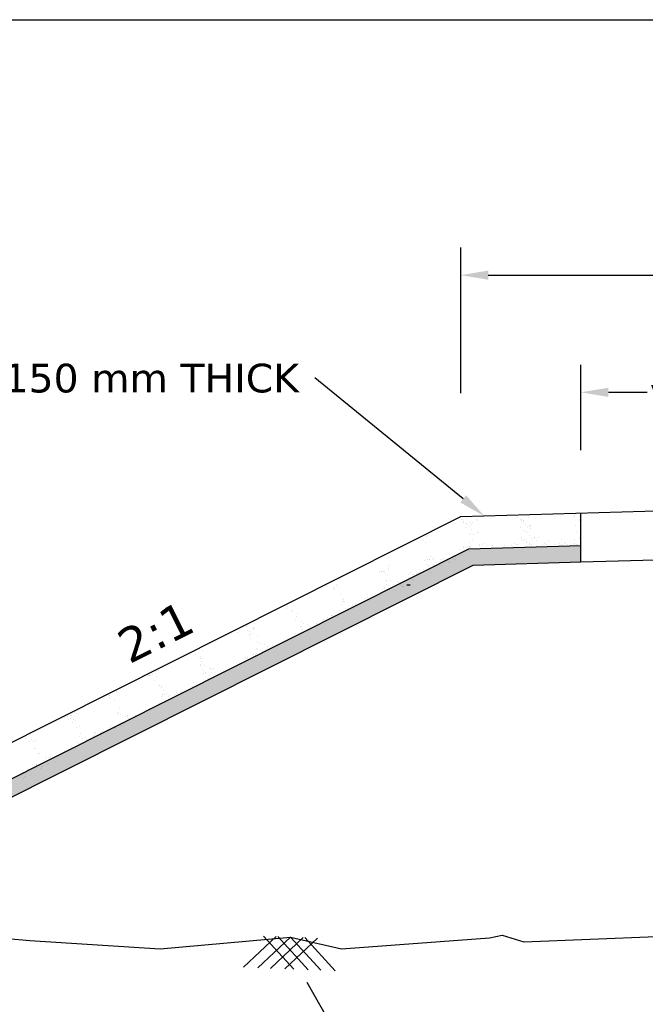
# Model space of a CAD drawing. Header units: inches. Extents: x -3872689060 to -3872635709, y -6658242670 to -6658206990.
# Tile 3 of 6: x -3872678178 to -3872667288, y -6658224137 to -6658206990. Entities that reach past the tile are written whole.
import ezdxf

# ---------------------------------------------------------------- set-up
doc = ezdxf.new("R2010")
doc.units = ezdxf.units.IN
doc.header["$MEASUREMENT"] = 0
doc.header["$PDMODE"] = 2
doc.layers.add('CHNGE', color=7, linetype='Continuous')
doc.layers.add('TEX', color=6, linetype='Continuous')
doc.styles.get("Standard").update_dxf_attribs({"font": 'verdana.ttf', "height": 480})
doc.dimstyles.new('ISO-25--------1', dxfattribs={"dimtxt": 240, "dimasz": 480, "dimexe": 480, "dimexo": 480, "dimgap": 0.02, "dimtad": 0, "dimtih": 1, "dimtoh": 1, "dimdec": 0, "dimlfac": 8, "dimdsep": 46, "dimtxsty": 'Standard', "dimcen": 192, "dimclrd": 1, "dimclre": 1, "dimclrt": 1, "dimadec": 0, "dimazin": 0, "dimtfac": 1, "dimtdec": 0, "dimtmove": 2, "dimatfit": 3, "dimfxl": 300, "dimarcsym": 0})

# ---------------------------------------------------------------- blocks, each defined once
blk = doc.blocks.new('*D66')
at = {"color": 0, "lineweight": -2, "ltscale": 20, "transparency": 16777216}
for p, q in [((-3872670500.81476, -6658213492.839427), (-3872670500.81476, -6658210958.733409)), ((-3872653769.81476, -6658213492.839427), (-3872653769.81476, -6658210958.733409)), ((-3872670020.81476, -6658211438.733409), (-3872663437.201785, -6658211438.733409)), ((-3872654249.81476, -6658211438.733409), (-3872660833.427735, -6658211438.733409))]:
    blk.add_line(p, q, dxfattribs=at)
at = {"color": 0, "ltscale": 20, "transparency": 16777216}
for points in [[(-3872670020.81476, -6658211358.733409), (-3872670020.81476, -6658211518.733409), (-3872670500.81476, -6658211438.733409)], [(-3872654249.81476, -6658211358.733409), (-3872654249.81476, -6658211518.733409), (-3872653769.81476, -6658211438.733409)]]:
    blk.add_solid(points, dxfattribs=at)
at = {"layer": 'Defpoints', "color": 0, "ltscale": 20, "transparency": 16777216}
for p in [(-3872653769.81476, -6658211438.733409), (-3872670500.81476, -6658213972.839427), (-3872653769.81476, -6658213972.839427)]:
    blk.add_point(p, dxfattribs=at)
at = {"color": 0, "ltscale": 20, "transparency": 16777216, "insert": (-3872662135.31476, -6658211438.733409), "char_height": 480, "attachment_point": 5}
blk.add_mtext('8.500 M', dxfattribs=at)
blk = doc.blocks.new('*D67')
at = {"color": 0, "lineweight": -2, "ltscale": 20, "transparency": 16777216}
for p, q in [((-3872668409.43976, -6658214484.516189), (-3872668409.43976, -6658212999.039607)), ((-3872655861.18976, -6658214484.516189), (-3872655861.18976, -6658212999.039607)), ((-3872667929.43976, -6658213479.039607), (-3872667255.281033, -6658213479.039607)), ((-3872656341.18976, -6658213479.039607), (-3872657015.348487, -6658213479.039607))]:
    blk.add_line(p, q, dxfattribs=at)
at = {"color": 0, "ltscale": 20, "transparency": 16777216}
for points in [[(-3872667929.43976, -6658213399.039607), (-3872667929.43976, -6658213559.039607), (-3872668409.43976, -6658213479.039607)], [(-3872656341.18976, -6658213399.039607), (-3872656341.18976, -6658213559.039607), (-3872655861.18976, -6658213479.039607)]]:
    blk.add_solid(points, dxfattribs=at)
at = {"layer": 'Defpoints', "color": 0, "ltscale": 20, "transparency": 16777216}
for p in [(-3872655861.18976, -6658213479.039607), (-3872668409.43976, -6658214964.516189), (-3872655861.18976, -6658214964.516189)]:
    blk.add_point(p, dxfattribs=at)
at = {"color": 0, "ltscale": 20, "transparency": 16777216, "insert": (-3872662135.31476, -6658213479.039607), "char_height": 480, "attachment_point": 5}
blk.add_mtext('varible from 7.50m to 3.750 m', dxfattribs=at)

msp = doc.modelspace()

# ---------------------------------------------------------------- hatches: boundary and pattern name
at = {"layer": 'CHNGE'}
h = msp.add_hatch(dxfattribs=at)
h.set_pattern_fill('AR-SAND', color=0, scale=167.31, style=0)
h.set_pattern_definition([(37.5, (-3868267681.72, -6688565586.32), (-10.5394187, 322.3768848), [0, -254.3112, 0, -284.427, 0, -271.87875]), (7.5, (-3868267681.72, -6688565586.32), (296.1013406, 472.173258), [0, -137.1942, 0, -229.2147, 0, -87.83775]), (327.5, (-3868267887.51, -6688565586.32), (521.027075, 0.9468162), [0, -83.655, 0, -301.158, 0, -393.1785]), (317.5, (-3868267887.5, -6688565586.32), (502.955042, 146.843899), [0, -41.8275, 0, -197.4258, 0, -225.8685])])
h.paths.add_polyline_path([(-3872670286.365969, -6658216490.314003), (-3872668409.43976, -6658216434.006215), (-3872668409.43976, -6658216149.451258), (-3872670357.848899, -6658216207.903526), (-3872683213.148494, -6658222670.65365), (-3872682703.376076, -6658222732.722669)])

# ---------------------------------------------------------------- linework, layer by layer
at = {"color": 0, "ltscale": 20}
msp.add_lwpolyline([(-3872670458.314887, -6658215335.095336), (-3872673042.207517, -6658213225.834163), (-3872673042.207517, -6658213225.834163)], dxfattribs=at)
msp.add_solid([(-3872670407.725328, -6658215273.121982), (-3872670086.474766, -6658215638.632689), (-3872670508.904446, -6658215397.068688)], dxfattribs=at)
at = {"layer": 'CHNGE', "color": 0}
for p, q in [((-3872670500.81476, -6658215643.082583), (-3872662135.31476, -6658215392.117583)), ((-3872684068.033607, -6658222463.736169), (-3872670500.81476, -6658215643.082583)), ((-3872670490.062117, -6658215699.932433), (-3872670490.062117, -6658215699.932433)), ((-3872670468.393434, -6658215685.516412), (-3872670468.393434, -6658215685.516412)), ((-3872670408.80917, -6658215677.738887), (-3872670408.80917, -6658215677.738887)), ((-3872670222.700472, -6658215697.724858), (-3872670222.700472, -6658215697.724858)), ((-3872669537.569269, -6658215618.098964), (-3872669537.569269, -6658215618.098964)), ((-3872669533.112688, -6658215620.991179), (-3872669533.112688, -6658215620.991179)), ((-3872669527.382045, -6658215653.567821), (-3872669527.382045, -6658215653.567821)), ((-3872669454.305406, -6658215694.396235), (-3872669454.305406, -6658215694.396235)), ((-3872669441.159859, -6658215696.304633), (-3872669441.159859, -6658215696.304633)), ((-3872669313.385058, -6658215654.594195), (-3872669313.385058, -6658215654.594195)), ((-3872668564.907402, -6658215588.783669), (-3872668564.907402, -6658215588.783669)), ((-3872668528.410962, -6658215631.246257), (-3872668528.410962, -6658215631.246257)), ((-3872668512.991728, -6658215645.375381), (-3872668512.991728, -6658215645.375381)), ((-3872668441.635221, -6658215693.890836), (-3872668441.635221, -6658215693.890836)), ((-3872668428.527045, -6658215636.546891), (-3872668428.527045, -6658215636.546891)), ((-3872668409.43976, -6658216434.006227), (-3872668409.43976, -6658215580.341334)), ((-3872670457.786987, -6658215726.537997), (-3872670457.786987, -6658215726.537997)), ((-3872670446.092231, -6658215747.017056), (-3872670446.092231, -6658215747.017056)), ((-3872670423.22267, -6658215838.368073), (-3872670423.22267, -6658215838.368073)), ((-3872670395.048506, -6658215771.392285), (-3872670395.048506, -6658215771.392285)), ((-3872670381.46611, -6658215787.295224), (-3872670381.46611, -6658215787.295224)), ((-3872670341.596529, -6658215822.318013), (-3872670341.596529, -6658215822.318013)), ((-3872670331.489246, -6658215746.016934), (-3872670331.489246, -6658215746.016934)), ((-3872670317.35721, -6658215862.357104), (-3872670317.35721, -6658215862.357104)), ((-3872670313.661695, -6658215773.831731), (-3872670313.661695, -6658215773.831731)), ((-3872670287.572045, -6658215745.633677), (-3872670287.572045, -6658215745.633677)), ((-3872670208.653446, -6658215709.927808), (-3872670208.653446, -6658215709.927808)), ((-3872669455.983103, -6658215827.432269), (-3872669455.983103, -6658215827.432269)), ((-3872669438.886174, -6658215708.525363), (-3872669438.886174, -6658215708.525363)), ((-3872669414.26438, -6658215732.001616), (-3872669414.26438, -6658215732.001616)), ((-3872669405.882903, -6658215718.778531), (-3872669405.882903, -6658215718.778531)), ((-3872669366.107389, -6658215775.214831), (-3872669366.107389, -6658215775.214831)), ((-3872669342.356235, -6658215812.473004), (-3872669342.356235, -6658215812.473004)), ((-3872669308.11535, -6658215815.782636), (-3872669308.11535, -6658215815.782636)), ((-3872669298.81309, -6658215806.740439), (-3872669298.81309, -6658215806.740439)), ((-3872669282.843527, -6658215851.512107), (-3872669282.843527, -6658215851.512107)), ((-3872669278.885864, -6658215799.684571), (-3872669278.885864, -6658215799.684571)), ((-3872668497.345249, -6658215798.264346), (-3872668497.345249, -6658215798.264346)), ((-3872668440.212942, -6658215712.064851), (-3872668440.212942, -6658215712.064851)), ((-3872668423.257337, -6658215797.735332), (-3872668423.257337, -6658215797.735332)), ((-3872671182.891762, -6658216038.402209), (-3872671182.891762, -6658216038.402209)), ((-3872671144.63492, -6658215967.863711), (-3872671144.63492, -6658215967.863711)), ((-3872671093.01, -6658215989.03892), (-3872671093.01, -6658215989.03892)), ((-3872671076.040433, -6658215967.2651), (-3872671076.040433, -6658215967.2651)), ((-3872671075.955458, -6658215944.634807), (-3872671075.955458, -6658215944.634807)), ((-3872670328.075194, -6658215934.460912), (-3872670328.075194, -6658215934.460912)), ((-3872670300.067247, -6658216038.471007), (-3872670300.067247, -6658216038.471007)), ((-3872670280.093413, -6658215960.318974), (-3872670280.093413, -6658215960.318974)), ((-3872670208.73797, -6658215914.662084), (-3872670208.73797, -6658215914.662084)), ((-3872670199.534105, -6658215925.322612), (-3872670199.534105, -6658215925.322612)), ((-3872669446.863761, -6658216042.827073), (-3872669446.863761, -6658216042.827073)), ((-3872669446.123029, -6658216005.75265), (-3872669446.123029, -6658216005.75265)), ((-3872669408.994669, -6658215893.190061), (-3872669408.994669, -6658215893.190061)), ((-3872669378.853521, -6658216033.873353), (-3872669378.853521, -6658216033.873353)), ((-3872669373.597708, -6658215905.7853), (-3872669373.597708, -6658215905.7853)), ((-3872669338.320755, -6658215928.259204), (-3872669338.320755, -6658215928.259204)), ((-3872669302.84564, -6658215976.97108), (-3872669302.84564, -6658215976.97108)), ((-3872669265.226649, -6658216018.914088), (-3872669265.226649, -6658216018.914088)), ((-3872669221.68351, -6658216013.181523), (-3872669221.68351, -6658216013.181523)), ((-3872669211.323711, -6658216009.165242), (-3872669211.323711, -6658216009.165242)), ((-3872669153.673265, -6658216004.227813), (-3872669153.673265, -6658216004.227813)), ((-3872668744.810166, -6658216044.471498), (-3872668744.810166, -6658216044.471498)), ((-3872668525.835584, -6658216041.67842), (-3872668525.835584, -6658216041.67842)), ((-3872668478.132503, -6658215915.291179), (-3872668478.132503, -6658215915.291179)), ((-3872668436.964722, -6658216018.89994), (-3872668436.964722, -6658216018.89994)), ((-3872668429.783098, -6658216007.745021), (-3872668429.783098, -6658216007.745021)), ((-3872668421.545485, -6658216033.029067), (-3872668421.545485, -6658216033.029067)), ((-3872668417.987625, -6658215958.92377), (-3872668417.987625, -6658215958.92377)), ((-3872683213.148494, -6658222670.653661), (-3872670357.848899, -6658216207.903533)), ((-3872671332.511499, -6658216069.702159), (-3872671332.511499, -6658216069.702159)), ((-3872671150.616635, -6658216065.007773), (-3872671150.616635, -6658216065.007773)), ((-3872671107.260373, -6658216089.15809), (-3872671107.260373, -6658216089.15809)), ((-3872670455.812259, -6658216176.603013), (-3872670455.812259, -6658216176.603013)), ((-3872670452.049668, -6658216159.626445), (-3872670452.049668, -6658216159.626445)), ((-3872670411.895058, -6658216176.219754), (-3872670411.895058, -6658216176.219754)), ((-3872670374.728426, -6658216158.843974), (-3872670374.728426, -6658216158.843974)), ((-3872670357.848899, -6658216207.903533), (-3872668409.43976, -6658216149.451259)), ((-3872670351.526991, -6658216167.300948), (-3872670351.526991, -6658216167.300948)), ((-3872670343.30057, -6658216175.621137), (-3872670343.30057, -6658216175.621137)), ((-3872670342.488699, -6658216095.090098), (-3872670342.488699, -6658216095.090098)), ((-3872670337.944595, -6658216183.203887), (-3872670337.944595, -6658216183.203887)), ((-3872670170.487711, -6658216147.040158), (-3872670170.487711, -6658216147.040158)), ((-3872670165.947666, -6658216137.496263), (-3872670165.947666, -6658216137.496263)), ((-3872670122.404522, -6658216131.763698), (-3872670122.404522, -6658216131.763698)), ((-3872670087.57617, -6658216116.686202), (-3872670087.57617, -6658216116.686202)), ((-3872670052.299217, -6658216139.1601), (-3872670052.299217, -6658216139.1601)), ((-3872669956.490723, -6658216148.066529), (-3872669956.490723, -6658216148.066529)), ((-3872669949.078069, -6658216152.596545), (-3872669949.078069, -6658216152.596545)), ((-3872669791.785676, -6658216138.686694), (-3872669791.785676, -6658216138.686694)), ((-3872669730.547503, -6658216139.926227), (-3872669730.547503, -6658216139.926227)), ((-3872669614.336685, -6658216155.471873), (-3872669614.336685, -6658216155.471873)), ((-3872669598.917452, -6658216169.600995), (-3872669598.917452, -6658216169.600995)), ((-3872669566.549097, -6658216115.739387), (-3872669566.549097, -6658216115.739387)), ((-3872669531.272139, -6658216138.213284), (-3872669531.272139, -6658216138.213284)), ((-3872669511.572918, -6658216137.133151), (-3872669511.572918, -6658216137.133151)), ((-3872669403.724962, -6658216054.378501), (-3872669403.724962, -6658216054.378501)), ((-3872669362.859165, -6658216082.049922), (-3872669362.859165, -6658216082.049922)), ((-3872669347.439929, -6658216096.179044), (-3872669347.439929, -6658216096.179044)), ((-3872669306.03556, -6658216115.265977), (-3872669306.03556, -6658216115.265977)), ((-3872669297.575932, -6658216138.15952), (-3872669297.575932, -6658216138.15952)), ((-3872669274.661145, -6658216162.868514), (-3872669274.661145, -6658216162.868514)), ((-3872669270.758602, -6658216137.739875), (-3872669270.758602, -6658216137.739875)), ((-3872669184.750377, -6658216051.585429), (-3872669184.750377, -6658216051.585429)), ((-3872669071.632711, -6658216130.019219), (-3872669071.632711, -6658216130.019219)), ((-3872669045.52202, -6658216114.792571), (-3872669045.52202, -6658216114.792571)), ((-3872669023.183625, -6658216089.446567), (-3872669023.183625, -6658216089.446567)), ((-3872669010.245066, -6658216137.266469), (-3872669010.245066, -6658216137.266469)), ((-3872668970.75339, -6658216052.611794), (-3872668970.75339, -6658216052.611794)), ((-3872668939.919762, -6658216165.743838), (-3872668939.919762, -6658216165.743838)), ((-3872668852.658125, -6658216127.226146), (-3872668852.658125, -6658216127.226146)), ((-3872668785.008484, -6658216114.319161), (-3872668785.008484, -6658216114.319161)), ((-3872668749.731528, -6658216136.793059), (-3872668749.731528, -6658216136.793059)), ((-3872668694.193418, -6658216160.331529), (-3872668694.193418, -6658216160.331529)), ((-3872668688.442242, -6658216092.321891), (-3872668688.442242, -6658216092.321891)), ((-3872668673.023005, -6658216106.451015), (-3872668673.023005, -6658216106.451015)), ((-3872668638.661139, -6658216128.252517), (-3872668638.661139, -6658216128.252517)), ((-3872668626.183178, -6658216151.377812), (-3872668626.183178, -6658216151.377812)), ((-3872668524.494947, -6658216113.845752), (-3872668524.494947, -6658216113.845752)), ((-3872668512.556308, -6658216136.41855), (-3872668512.556308, -6658216136.41855)), ((-3872668489.217989, -6658216136.319654), (-3872668489.217989, -6658216136.319654)), ((-3872668469.013166, -6658216130.685985), (-3872668469.013166, -6658216130.685985)), ((-3872668412.717916, -6658216120.112216), (-3872668412.717916, -6658216120.112216)), ((-3872671765.339953, -6658216364.28264), (-3872671765.339953, -6658216364.28264)), ((-3872671049.488485, -6658216384.947583), (-3872671049.488485, -6658216384.947583)), ((-3872671026.526398, -6658216345.880115), (-3872671026.526398, -6658216345.880115)), ((-3872670992.896897, -6658216376.940784), (-3872670992.896897, -6658216376.940784)), ((-3872670801.275269, -6658216365.33604), (-3872670801.275269, -6658216365.33604)), ((-3872670746.134091, -6658216393.887177), (-3872670746.134091, -6658216393.887177)), ((-3872670691.714296, -6658216300.799699), (-3872670691.714296, -6658216300.799699)), ((-3872670631.531107, -6658216392.88705), (-3872670631.531107, -6658216392.88705)), ((-3872670624.103678, -6658216317.11267), (-3872670624.103678, -6658216317.11267)), ((-3872670591.828549, -6658216343.718234), (-3872670591.828549, -6658216343.718234)), ((-3872670583.5925, -6658216389.250077), (-3872670583.5925, -6658216389.250077)), ((-3872670532.386625, -6658216300.493037), (-3872670532.386625, -6658216300.493037)), ((-3872670517.167372, -6658216223.345262), (-3872670517.167372, -6658216223.345262)), ((-3872670466.463167, -6658216320.25563), (-3872670466.463167, -6658216320.25563)), ((-3872670356.902196, -6658216255.719279), (-3872670356.902196, -6658216255.719279)), ((-3872668409.43976, -6658216434.006227), (-3872662135.31476, -6658216245.782479)), ((-3872682703.376076, -6658222732.72268), (-3872670286.365969, -6658216490.31401)), ((-3872671760.985806, -6658216520.962121), (-3872671760.985806, -6658216520.962121)), ((-3872671756.085801, -6658216553.83007), (-3872671756.085801, -6658216553.83007)), ((-3872671747.03495, -6658216472.434497), (-3872671747.03495, -6658216472.434497)), ((-3872671209.997018, -6658216561.815038), (-3872671209.997018, -6658216561.815038)), ((-3872671136.087372, -6658216410.416455), (-3872671136.087372, -6658216410.416455)), ((-3872671099.8332, -6658216470.708188), (-3872671099.8332, -6658216470.708188)), ((-3872671085.760461, -6658216396.851047), (-3872671085.760461, -6658216396.851047)), ((-3872671067.558074, -6658216497.313752), (-3872671067.558074, -6658216497.313752)), ((-3872671041.843257, -6658216396.467792), (-3872671041.843257, -6658216396.467792)), ((-3872671040.939898, -6658216506.509299), (-3872671040.939898, -6658216506.509299)), ((-3872670976.143557, -6658216470.823462), (-3872670976.143557, -6658216470.823462)), ((-3872670973.24877, -6658216395.869174), (-3872670973.24877, -6658216395.869174)), ((-3872670962.561162, -6658216486.726405), (-3872670962.561162, -6658216486.726405)), ((-3872670918.404598, -6658216434.330493), (-3872670918.404598, -6658216434.330493)), ((-3872670858.645782, -6658216394.869048), (-3872670858.645782, -6658216394.869048)), ((-3872670841.203798, -6658216501.986924), (-3872670841.203798, -6658216501.986924)), ((-3872670814.728581, -6658216394.485789), (-3872670814.728581, -6658216394.485789)), ((-3872670734.267492, -6658216408.21952), (-3872670734.267492, -6658216408.21952)), ((-3872670717.592627, -6658216428.596192), (-3872670717.592627, -6658216428.596192)), ((-3872670704.010232, -6658216444.499131), (-3872670704.010232, -6658216444.499131)), ((-3872670286.365969, -6658216490.31401), (-3872668409.43976, -6658216434.006227)), ((-3872672592.299326, -6658216714.822207), (-3872672592.299326, -6658216714.822207)), ((-3872671909.770109, -6658216620.507945), (-3872671909.770109, -6658216620.507945)), ((-3872671888.42695, -6658216597.767283), (-3872671888.42695, -6658216597.767283)), ((-3872671873.044559, -6658216600.488616), (-3872671873.044559, -6658216600.488616)), ((-3872671849.065516, -6658216602.510407), (-3872671849.065516, -6658216602.510407)), ((-3872671829.243549, -6658216595.841477), (-3872671829.243549, -6658216595.841477)), ((-3872671809.944949, -6658216628.128711), (-3872671809.944949, -6658216628.128711)), ((-3872671771.786683, -6658216666.13981), (-3872671771.786683, -6658216666.13981)), ((-3872671752.205317, -6658216578.904304), (-3872671752.205317, -6658216578.904304)), ((-3872671415.554126, -6658216646.242827), (-3872671415.554126, -6658216646.242827)), ((-3872671390.1655, -6658216712.2189), (-3872671390.1655, -6658216712.2189)), ((-3872671376.082291, -6658216614.135205), (-3872671376.082291, -6658216614.135205)), ((-3872671342.209196, -6658216732.118707), (-3872671342.209196, -6658216732.118707)), ((-3872671316.933324, -6658216655.582446), (-3872671316.933324, -6658216655.582446)), ((-3872671284.658197, -6658216682.18801), (-3872671284.658197, -6658216682.18801)), ((-3872671267.630201, -6658216640.040088), (-3872671267.630201, -6658216640.040088)), ((-3872671261.479303, -6658216613.135083), (-3872671261.479303, -6658216613.135083)), ((-3872671217.562102, -6658216612.751826), (-3872671217.562102, -6658216612.751826)), ((-3872671157.003196, -6658216604.015552), (-3872671157.003196, -6658216604.015552)), ((-3872671150.500872, -6658216571.045642), (-3872671150.500872, -6658216571.045642)), ((-3872671148.967615, -6658216612.153209), (-3872671148.967615, -6658216612.153209)), ((-3872671034.364628, -6658216611.153087), (-3872671034.364628, -6658216611.153087)), ((-3872672926.225121, -6658216891.626609), (-3872672926.225121, -6658216891.626609)), ((-3872672838.039717, -6658216843.254346), (-3872672838.039717, -6658216843.254346)), ((-3872672710.924534, -6658216892.475596), (-3872672710.924534, -6658216892.475596)), ((-3872672692.192185, -6658216883.000918), (-3872672692.192185, -6658216883.000918)), ((-3872672667.157209, -6658216819.135341), (-3872672667.157209, -6658216819.135341)), ((-3872672639.968727, -6658216858.669932), (-3872672639.968727, -6658216858.669932)), ((-3872671831.419025, -6658216880.683421), (-3872671831.419025, -6658216880.683421)), ((-3872671819.235995, -6658216890.904922), (-3872671819.235995, -6658216890.904922)), ((-3872671815.390535, -6658216839.793868), (-3872671815.390535, -6658216839.793868)), ((-3872671792.962183, -6658216820.002383), (-3872671792.962183, -6658216820.002383)), ((-3872671790.94149, -6658216753.856256), (-3872671790.94149, -6658216753.856256)), ((-3872671790.355559, -6658216775.928292), (-3872671790.355559, -6658216775.928292)), ((-3872671781.619764, -6658216907.538072), (-3872671781.619764, -6658216907.538072)), ((-3872671760.387724, -6658216835.783528), (-3872671760.387724, -6658216835.783528)), ((-3872671724.977598, -6658216757.299312), (-3872671724.977598, -6658216757.299312)), ((-3872671664.312827, -6658216831.401118), (-3872671664.312827, -6658216831.401118)), ((-3872671620.395624, -6658216831.017861), (-3872671620.395624, -6658216831.017861)), ((-3872671616.855802, -6658216845.74969), (-3872671616.855802, -6658216845.74969)), ((-3872671600.760128, -6658216774.345977), (-3872671600.760128, -6658216774.345977)), ((-3872671587.177732, -6658216790.248919), (-3872671587.177732, -6658216790.248919)), ((-3872671551.801136, -6658216830.419248), (-3872671551.801136, -6658216830.419248)), ((-3872671534.033446, -6658216840.4567), (-3872671534.033446, -6658216840.4567)), ((-3872671523.068832, -6658216865.310802), (-3872671523.068832, -6658216865.310802)), ((-3872671501.758318, -6658216867.062264), (-3872671501.758318, -6658216867.062264)), ((-3872671499.726472, -6658216776.755242), (-3872671499.726472, -6658216776.755242)), ((-3872671437.198149, -6658216829.419122), (-3872671437.198149, -6658216829.419122)), ((-3872671427.097143, -6658216746.689296), (-3872671427.097143, -6658216746.689296)), ((-3872671328.626802, -6658216748.021646), (-3872671328.626802, -6658216748.021646)), ((-3872672694.384493, -6658216916.552775), (-3872672694.384493, -6658216916.552775)), ((-3872672592.865393, -6658216992.867457), (-3872672592.865393, -6658216992.867457)), ((-3872672547.782592, -6658217073.955325), (-3872672547.782592, -6658217073.955325)), ((-3872672160.783638, -6658217077.084682), (-3872672160.783638, -6658217077.084682)), ((-3872672124.058084, -6658217057.065352), (-3872672124.058084, -6658217057.065352)), ((-3872672054.207338, -6658217020.682025), (-3872672054.207338, -6658217020.682025)), ((-3872671991.846094, -6658216984.995769), (-3872671991.846094, -6658216984.995769)), ((-3872671860.616772, -6658216910.080504), (-3872671860.616772, -6658216910.080504)), ((-3872671739.3911, -6658216917.928496), (-3872671739.3911, -6658216917.928496)), ((-3872671644.197264, -6658216931.563556), (-3872671644.197264, -6658216931.563556)), ((-3872673528.014402, -6658217250.013646), (-3872673528.014402, -6658217250.013646)), ((-3872673511.98591, -6658217209.124099), (-3872673511.98591, -6658217209.124099)), ((-3872672573.106424, -6658217167.61169), (-3872672573.106424, -6658217167.61169)), ((-3872672567.604555, -6658217080.624261), (-3872672567.604555, -6658217080.624261)), ((-3872672557.077934, -6658217126.722142), (-3872672557.077934, -6658217126.722142)), ((-3872672549.434615, -6658217129.066913), (-3872672549.434615, -6658217129.066913)), ((-3872672531.725813, -6658217115.578755), (-3872672531.725813, -6658217115.578755)), ((-3872672511.409617, -6658217249.991427), (-3872672511.409617, -6658217249.991427)), ((-3872672465.605725, -6658217243.245107), (-3872672465.605725, -6658217243.245107)), ((-3872672388.070589, -6658217188.877185), (-3872672388.070589, -6658217188.877185)), ((-3872672339.073488, -6658217158.985999), (-3872672339.073488, -6658217158.985999)), ((-3872672333.393735, -6658217171.175527), (-3872672333.393735, -6658217171.175527)), ((-3872673455.276005, -6658217303.099034), (-3872673455.276005, -6658217303.099034)), ((-3872673435.168814, -6658217278.275275), (-3872673435.168814, -6658217278.275275)), ((-3872673351.836683, -6658217388.979747), (-3872673351.836683, -6658217388.979747)), ((-3872673335.903906, -6658217339.112077), (-3872673335.903906, -6658217339.112077)), ((-3872672825.481142, -6658217403.75212), (-3872672825.481142, -6658217403.75212)), ((-3872672758.462747, -6658217369.738435), (-3872672758.462747, -6658217369.738435)), ((-3872672731.921472, -6658217372.274756), (-3872672731.921472, -6658217372.274756)), ((-3872672633.810982, -6658217317.309323), (-3872672633.810982, -6658217317.309323)), ((-3872672614.933153, -6658217274.313939), (-3872672614.933153, -6658217274.313939)), ((-3872674222.200173, -6658217561.280351), (-3872674222.200173, -6658217561.280351)), ((-3872674113.775192, -6658217567.511132), (-3872674113.775192, -6658217567.511132)), ((-3872674090.724315, -6658217593.065028), (-3872674090.724315, -6658217593.065028)), ((-3872674088.740216, -6658217503.645556), (-3872674088.740216, -6658217503.645556)), ((-3872673376.871662, -6658217452.845328), (-3872673376.871662, -6658217452.845328)), ((-3872673286.1436, -6658217558.738105), (-3872673286.1436, -6658217558.738105)), ((-3872673272.510135, -6658217477.301251), (-3872673272.510135, -6658217477.301251)), ((-3872673266.321634, -6658217552.069175), (-3872673266.321634, -6658217552.069175)), ((-3872673232.529898, -6658217501.426427), (-3872673232.529898, -6658217501.426427)), ((-3872673174.895705, -6658217525.998729), (-3872673174.895705, -6658217525.998729)), ((-3872673128.854909, -6658217550.599685), (-3872673128.854909, -6658217550.599685)), ((-3872673004.203137, -6658217498.170573), (-3872673004.203137, -6658217498.170573)), ((-3872672915.827793, -6658217453.507457), (-3872672915.827793, -6658217453.507457)), ((-3872672881.801778, -6658217430.852677), (-3872672881.801778, -6658217430.852677)), ((-3872674391.137716, -6658217653.369264), (-3872674391.137716, -6658217653.369264)), ((-3872674354.412164, -6658217633.349935), (-3872674354.412164, -6658217633.349935)), ((-3872674217.58489, -6658217635.746196), (-3872674217.58489, -6658217635.746196)), ((-3872674175.953134, -6658217639.997771), (-3872674175.953134, -6658217639.997771)), ((-3872674175.096838, -6658217695.477878), (-3872674175.096838, -6658217695.477878)), ((-3872674171.630411, -6658217715.102929), (-3872674171.630411, -6658217715.102929)), ((-3872674156.949678, -6658217765.725314), (-3872674156.949678, -6658217765.725314)), ((-3872674138.371287, -6658217675.458545), (-3872674138.371287, -6658217675.458545)), ((-3872674129.803682, -6658217608.40068), (-3872674129.803682, -6658217608.40068)), ((-3872674110.546278, -6658217599.733958), (-3872674110.546278, -6658217599.733958)), ((-3872674032.29791, -6658217713.296208), (-3872674032.29791, -6658217713.296208)), ((-3872673374.595302, -6658217679.031819), (-3872673374.595302, -6658217679.031819)), ((-3872673252.193937, -6658217611.713918), (-3872673252.193937, -6658217611.713918)), ((-3872673216.722435, -6658217632.700973), (-3872673216.722435, -6658217632.700973)), ((-3872674941.947783, -6658217876.079968), (-3872674941.947783, -6658217876.079968)), ((-3872674905.22223, -6658217856.060645), (-3872674905.22223, -6658217856.060645)), ((-3872674054.442945, -6658217817.225924), (-3872674054.442945, -6658217817.225924)), ((-3872674013.294455, -6658217839.023747), (-3872674013.294455, -6658217839.023747)), ((-3872673994.689431, -6658217852.121909), (-3872673994.689431, -6658217852.121909)), ((-3872673915.625178, -6658217873.785945), (-3872673915.625178, -6658217873.785945)), ((-3872673869.639229, -6658217912.322185), (-3872673869.639229, -6658217912.322185)), ((-3872673776.684987, -6658217884.38576), (-3872673776.684987, -6658217884.38576)), ((-3872675125.999882, -6658218038.251224), (-3872675125.999882, -6658218038.251224)), ((-3872675114.557884, -6658217970.170815), (-3872675114.557884, -6658217970.170815)), ((-3872675067.454547, -6658218104.368342), (-3872675067.454547, -6658218104.368342)), ((-3872675030.728994, -6658218084.34901), (-3872675030.728994, -6658218084.34901)), ((-3872675018.525784, -6658218107.709825), (-3872675018.525784, -6658218107.709825)), ((-3872675003.59852, -6658217970.933322), (-3872675003.59852, -6658217970.933322)), ((-3872674240.031391, -6658218093.183436), (-3872674240.031391, -6658218093.183436)), ((-3872674205.280924, -6658218104.341554), (-3872674205.280924, -6658218104.341554)), ((-3872674115.379622, -6658218040.754321), (-3872674115.379622, -6658218040.754321)), ((-3872674111.721252, -6658218072.86419), (-3872674111.721252, -6658218072.86419)), ((-3872674077.579626, -6658218063.579282), (-3872674077.579626, -6658218063.579282)), ((-3872674061.551137, -6658218022.689734), (-3872674061.551137, -6658218022.689734)), ((-3872674047.837172, -6658217945.855525), (-3872674047.837172, -6658217945.855525)), ((-3872674036.516161, -6658217958.824153), (-3872674036.516161, -6658217958.824153)), ((-3872674004.682643, -6658218036.851958), (-3872674004.682643, -6658218036.851958)), ((-3872673992.97826, -6658217973.436419), (-3872673992.97826, -6658217973.436419)), ((-3872673984.86068, -6658218030.183024), (-3872673984.86068, -6658218030.183024)), ((-3872673891.301006, -6658217998.705661), (-3872673891.301006, -6658217998.705661)), ((-3872675038.347747, -6658218114.378758), (-3872675038.347747, -6658218114.378758)), ((-3872675024.02377, -6658218240.567801), (-3872675024.02377, -6658218240.567801)), ((-3872675023.745584, -6658218214.776042), (-3872675023.745584, -6658218214.776042)), ((-3872675007.717093, -6658218173.886493), (-3872675007.717093, -6658218173.886493)), ((-3872674982.682119, -6658218110.020917), (-3872674982.682119, -6658218110.020917)), ((-3872674982.344656, -6658218111.549655), (-3872674982.344656, -6658218111.549655)), ((-3872674963.341201, -6658218237.2772), (-3872674963.341201, -6658218237.2772)), ((-3872674225.102889, -6658218111.010484), (-3872674225.102889, -6658218111.010484)), ((-3872675929.865155, -6658218414.599914), (-3872675929.865155, -6658218414.599914)), ((-3872675920.028731, -6658218411.012874), (-3872675920.028731, -6658218411.012874)), ((-3872675900.206766, -6658218404.343938), (-3872675900.206766, -6658218404.343938)), ((-3872675866.784202, -6658218399.97372), (-3872675866.784202, -6658218399.97372)), ((-3872675806.647097, -6658218372.866574), (-3872675806.647097, -6658218372.866574)), ((-3872675802.475844, -6658218436.144094), (-3872675802.475844, -6658218436.144094)), ((-3872675797.653165, -6658218342.53033), (-3872675797.653165, -6658218342.53033)), ((-3872675760.649117, -6658218329.441854), (-3872675760.649117, -6658218329.441854)), ((-3872675744.620627, -6658218288.552302), (-3872675744.620627, -6658218288.552302)), ((-3872674982.244414, -6658218331.87073), (-3872674982.244414, -6658218331.87073)), ((-3872674976.920433, -6658218374.765319), (-3872674976.920433, -6658218374.765319)), ((-3872674943.025008, -6658218371.68987), (-3872674943.025008, -6658218371.68987)), ((-3872674940.19488, -6658218354.745996), (-3872674940.19488, -6658218354.745996)), ((-3872674875.205808, -6658218295.858493), (-3872674875.205808, -6658218295.858493)), ((-3872674872.602842, -6658218417.607722), (-3872674872.602842, -6658218417.607722)), ((-3872674855.383844, -6658218289.189559), (-3872674855.383844, -6658218289.189559)), ((-3872674847.567868, -6658218353.742146), (-3872674847.567868, -6658218353.742146)), ((-3872674819.685975, -6658218310.575633), (-3872674819.685975, -6658218310.575633)), ((-3872674807.982889, -6658218282.67641), (-3872674807.982889, -6658218282.67641)), ((-3872675827.510818, -6658218500.009675), (-3872675827.510818, -6658218500.009675)), ((-3872675756.886792, -6658218592.492608), (-3872675756.886792, -6658218592.492608)), ((-3872675737.064826, -6658218585.823672), (-3872675737.064826, -6658218585.823672)), ((-3872675707.119051, -6658218612.927316), (-3872675707.119051, -6658218612.927316)), ((-3872675704.125521, -6658218598.9997), (-3872675704.125521, -6658218598.9997)), ((-3872675173.497486, -6658218596.801244), (-3872675173.497486, -6658218596.801244)), ((-3872675148.462505, -6658218532.935664), (-3872675148.462505, -6658218532.935664)), ((-3872674888.631336, -6658218458.497266), (-3872674888.631336, -6658218458.497266)), ((-3872676622.269572, -6658218762.26728), (-3872676622.269572, -6658218762.26728)), ((-3872676612.960438, -6658218786.959432), (-3872676612.960438, -6658218786.959432)), ((-3872676607.568521, -6658218761.696219), (-3872676607.568521, -6658218761.696219)), ((-3872676485.167162, -6658218694.378318), (-3872676485.167162, -6658218694.378318)), ((-3872676480.748449, -6658218714.889848), (-3872676480.748449, -6658218714.889848)), ((-3872675708.425062, -6658218784.620452), (-3872675708.425062, -6658218784.620452)), ((-3872675692.39657, -6658218743.730905), (-3872675692.39657, -6658218743.730905)), ((-3872675683.809328, -6658218733.412372), (-3872675683.809328, -6658218733.412372)), ((-3872675667.361593, -6658218679.865329), (-3872675667.361593, -6658218679.865329)), ((-3872675660.015716, -6658218747.124837), (-3872675660.015716, -6658218747.124837)), ((-3872675623.290163, -6658218727.10551), (-3872675623.290163, -6658218727.10551)), ((-3872675593.744848, -6658218773.972339), (-3872675593.744848, -6658218773.972339)), ((-3872675573.922887, -6658218767.303412), (-3872675573.922887, -6658218767.303412)), ((-3872675480.363215, -6658218735.826049), (-3872675480.363215, -6658218735.826049)), ((-3872675474.392123, -6658218775.994756), (-3872675474.392123, -6658218775.994756)), ((-3872675449.357147, -6658218712.12918), (-3872675449.357147, -6658218712.12918)), ((-3872675416.815073, -6658218745.59656), (-3872675416.815073, -6658218745.59656)), ((-3872675373.324604, -6658218699.813813), (-3872675373.324604, -6658218699.813813)), ((-3872675353.502641, -6658218693.144883), (-3872675353.502641, -6658218693.144883)), ((-3872675259.942967, -6658218661.66752), (-3872675259.942967, -6658218661.66752)), ((-3872675169.761942, -6658218625.849553), (-3872675169.761942, -6658218625.849553)), ((-3872676732.220291, -6658218814.125325), (-3872676732.220291, -6658218814.125325)), ((-3872676525.18614, -6658218850.980428), (-3872676525.18614, -6658218850.980428)), ((-3872676444.909842, -6658218960.722196), (-3872676444.909842, -6658218960.722196)), ((-3872675787.207233, -6658218926.457812), (-3872675787.207233, -6658218926.457812)), ((-3872675750.251787, -6658218891.322696), (-3872675750.251787, -6658218891.322696)), ((-3872675700.78346, -6658218809.984578), (-3872675700.78346, -6658218809.984578)), ((-3872675662.555462, -6658218874.028697), (-3872675662.555462, -6658218874.028697)), ((-3872675540.154102, -6658218806.710799), (-3872675540.154102, -6658218806.710799)), ((-3872677348.352844, -6658219123.418715), (-3872677348.352844, -6658219123.418715)), ((-3872677299.828515, -6658219111.602305), (-3872677299.828515, -6658219111.602305)), ((-3872677280.006549, -6658219104.933372), (-3872677280.006549, -6658219104.933372)), ((-3872677225.951485, -6658219056.100814), (-3872677225.951485, -6658219056.100814)), ((-3872677224.058854, -6658219120.654313), (-3872677224.058854, -6658219120.654313)), ((-3872677186.446878, -6658219073.456012), (-3872677186.446878, -6658219073.456012)), ((-3872676475.425837, -6658219070.606456), (-3872676475.425837, -6658219070.606456)), ((-3872676455.603871, -6658219063.937526), (-3872676455.603871, -6658219063.937526)), ((-3872676424.593649, -6658219095.134862), (-3872676424.593649, -6658219095.134862)), ((-3872676343.110998, -6658219119.484351), (-3872676343.110998, -6658219119.484351)), ((-3872676306.385448, -6658219099.465022), (-3872676306.385448, -6658219099.465022)), ((-3872676294.185851, -6658219102.117938), (-3872676294.185851, -6658219102.117938)), ((-3872676157.599391, -6658219107.319062), (-3872676157.599391, -6658219107.319062)), ((-3872676051.146429, -6658219070.516217), (-3872676051.146429, -6658219070.516217)), ((-3872675910.546263, -6658218987.572049), (-3872675910.546263, -6658218987.572049)), ((-3872677406.867122, -6658219147.614537), (-3872677406.867122, -6658219147.614537)), ((-3872677332.781276, -6658219179.338275), (-3872677332.781276, -6658219179.338275)), ((-3872677296.05572, -6658219159.318942), (-3872677296.05572, -6658219159.318942)), ((-3872677265.12232, -6658219225.409436), (-3872677265.12232, -6658219225.409436)), ((-3872677249.09383, -6658219184.519893), (-3872677249.09383, -6658219184.519893)), ((-3872677204.697618, -6658219196.717149), (-3872677204.697618, -6658219196.717149)), ((-3872677136.686573, -6658219293.082042), (-3872677136.686573, -6658219293.082042)), ((-3872676595.080491, -6658219281.311454), (-3872676595.080491, -6658219281.311454)), ((-3872676419.322502, -6658219288.098428), (-3872676419.322502, -6658219288.098428)), ((-3872676403.339782, -6658219235.751197), (-3872676403.339782, -6658219235.751197)), ((-3872676352.041068, -6658219249.709735), (-3872676352.041068, -6658219249.709735)), ((-3872676310.214341, -6658219143.007485), (-3872676310.214341, -6658219143.007485)), ((-3872676280.938422, -6658219168.433299), (-3872676280.938422, -6658219168.433299)), ((-3872677185.694163, -6658219322.444697), (-3872677185.694163, -6658219322.444697)), ((-3872677130.008069, -6658219469.130666), (-3872677130.008069, -6658219469.130666)), ((-3872677113.979577, -6658219428.241122), (-3872677113.979577, -6658219428.241122)), ((-3872676898.383714, -6658219469.041558), (-3872676898.383714, -6658219469.041558)), ((-3872676895.975133, -6658219460.504975), (-3872676895.975133, -6658219460.504975)), ((-3872676870.940157, -6658219396.6394), (-3872676870.940157, -6658219396.6394)), ((-3872676860.162994, -6658219436.415483), (-3872676860.162994, -6658219436.415483)), ((-3872676857.26874, -6658219399.754952), (-3872676857.26874, -6658219399.754952)), ((-3872676773.731947, -6658219416.612447), (-3872676773.731947, -6658219416.612447)), ((-3872676753.124385, -6658219400.403247), (-3872676753.124385, -6658219400.403247)), ((-3872676733.30242, -6658219393.734317), (-3872676733.30242, -6658219393.734317)), ((-3872676651.330583, -6658219349.294551), (-3872676651.330583, -6658219349.294551)), ((-3872676639.742748, -6658219362.256953), (-3872676639.742748, -6658219362.256953)), ((-3872676611.108983, -6658219322.201007), (-3872676611.108983, -6658219322.201007)), ((-3872676532.704139, -6658219326.244721), (-3872676532.704139, -6658219326.244721)), ((-3872676512.882175, -6658219319.575786), (-3872676512.882175, -6658219319.575786)), ((-3872678068.887556, -6658219510.643075), (-3872678068.887556, -6658219510.643075)), ((-3872678015.876561, -6658219551.697783), (-3872678015.876561, -6658219551.697783)), ((-3872677979.151006, -6658219531.678454), (-3872677979.151006, -6658219531.678454)), ((-3872677945.48194, -6658219558.439649), (-3872677945.48194, -6658219558.439649)), ((-3872677904.985918, -6658219551.569861), (-3872677904.985918, -6658219551.569861)), ((-3872677268.775873, -6658219649.902808), (-3872677268.775873, -6658219649.902808)), ((-3872677196.869772, -6658219639.698487), (-3872677196.869772, -6658219639.698487)), ((-3872677171.834796, -6658219575.832911), (-3872677171.834796, -6658219575.832911)), ((-3872677144.124106, -6658219597.473693), (-3872677144.124106, -6658219597.473693)), ((-3872677080.583241, -6658219510.574008), (-3872677080.583241, -6658219510.574008)), ((-3872677026.206282, -6658219491.843865), (-3872677026.206282, -6658219491.843865)), ((-3872677021.722742, -6658219530.155791), (-3872677021.722742, -6658219530.155791)), ((-3872676912.003622, -6658219501.394523), (-3872676912.003622, -6658219501.394523)), ((-3872677926.478483, -6658219684.167193), (-3872677926.478483, -6658219684.167193)), ((-3872677908.738331, -6658219690.498719), (-3872677908.738331, -6658219690.498719)), ((-3872677855.225616, -6658219771.195889), (-3872677855.225616, -6658219771.195889)), ((-3872677835.403652, -6658219764.526959), (-3872677835.403652, -6658219764.526959)), ((-3872677497.764414, -6658219818.892009), (-3872677497.764414, -6658219818.892009)), ((-3872677392.114902, -6658219711.017047), (-3872677392.114902, -6658219711.017047)), ((-3872677212.898264, -6658219680.588038), (-3872677212.898264, -6658219680.588038)), ((-3872677884.908426, -6658219959.196193), (-3872677884.908426, -6658219959.196193)), ((-3872677881.911663, -6658219958.294225), (-3872677881.911663, -6658219958.294225)), ((-3872677799.122286, -6658219988.687861), (-3872677799.122286, -6658219988.687861)), ((-3872677773.624078, -6658219934.219949), (-3872677773.624078, -6658219934.219949)), ((-3872677762.507067, -6658219891.878291), (-3872677762.507067, -6658219891.878291)), ((-3872677731.797353, -6658219827.517703), (-3872677731.797353, -6658219827.517703)), ((-3872677709.301566, -6658219864.20338), (-3872677709.301566, -6658219864.20338)), ((-3872677692.083673, -6658219952.675624), (-3872677692.083673, -6658219952.675624)), ((-3872677672.576014, -6658219844.184054), (-3872677672.576014, -6658219844.184054)), ((-3872677672.261713, -6658219946.006694), (-3872677672.261713, -6658219946.006694)), ((-3872677639.168034, -6658219830.764058), (-3872677639.168034, -6658219830.764058)), ((-3872677578.70204, -6658219914.529336), (-3872677578.70204, -6658219914.529336)), ((-3872677513.792904, -6658219859.781556), (-3872677513.792904, -6658219859.781556)), ((-3872678132.924169, -6658220100.992679), (-3872678132.924169, -6658220100.992679)), ((-3872678132.899225, -6658220072.739543), (-3872678132.899225, -6658220072.739543)), ((-3872678113.102205, -6658220094.323749), (-3872678113.102205, -6658220094.323749)), ((-3872678074.51872, -6658220113.41347), (-3872678074.51872, -6658220113.41347)), ((-3872678050.849207, -6658220050.383138), (-3872678050.849207, -6658220050.383138)), ((-3872678019.542532, -6658220062.846391), (-3872678019.542532, -6658220062.846391)), ((-3872677989.244001, -6658220146.037974), (-3872677989.244001, -6658220146.037974)), ((-3872677912.503922, -6658220026.834155), (-3872677912.503922, -6658220026.834155)), ((-3872677892.681956, -6658220020.165219), (-3872677892.681956, -6658220020.165219)), ((-3872677814.687544, -6658220038.975078), (-3872677814.687544, -6658220038.975078)), ((-3872677798.659054, -6658219998.085525), (-3872677798.659054, -6658219998.085525)), ((-3872678111.645361, -6658220213.355876), (-3872678111.645361, -6658220213.355876)), ((-3872678099.553694, -6658220177.279046), (-3872678099.553694, -6658220177.279046)), ((-3872674279.536874, -6658223492.908239), (-3872673710.836397, -6658222956.728144)), ((-3872674031.733264, -6658223502.324776), (-3872673463.032787, -6658222966.144676)), ((-3872673406.63568, -6658223526.078482), (-3872673933.00519, -6658222948.285727)), ((-3872673809.564471, -6658223510.767187), (-3872673240.863993, -6658222974.587097)), ((-3872673158.832073, -6658223535.495024), (-3872673685.201582, -6658222957.702261)), ((-3872673561.760867, -6658223520.183725), (-3872672993.060389, -6658222984.00363)), ((-3872672936.663279, -6658223543.937435), (-3872673463.032787, -6658222966.144676)), ((-3872672688.859672, -6658223553.353968), (-3872673215.229182, -6658222975.561214)), ((-3872673179.459918, -6658223754.137103), (-3872672519.79905, -6658224912.706858))]:
    msp.add_line(p, q, dxfattribs=at)
msp.add_lwpolyline([(-3872682749.599053, -6658223256.084881), (-3872682749.599053, -6658223256.084881), (-3872682284.329863, -6658223312.735258), (-3872678784.310729, -6658222955.423338), (-3872677999.197817, -6658223022.99865), (-3872675733.394845, -6658223171.913773), (-3872673463.032787, -6658222966.144676), (-3872672579.267717, -6658223171.913773), (-3872670000.24222, -6658222981.090372), (-3872669780.870056, -6658222934.447655), (-3872669404.883385, -6658223047.065214), (-3872665938.00677, -6658222910.411716), (-3872663952.44148, -6658222994.052362), (-3872663799.836246, -6658222917.870329), (-3872663579.753051, -6658222894.210855), (-3872661308.147881, -6658222984.750971)], dxfattribs=at)
at = {"layer": 'TEX', "color": 0, "ltscale": 20}
for p, q in [((-3872689059.999999, -6658206989.999998), (-3872635708.574996, -6658206989.999999)), ((-3872671437.198149, -6658216829.419122), (-3872671382.265073, -6658216829.419122))]:
    msp.add_line(p, q, dxfattribs=at)

# ---------------------------------------------------------------- texts
at = {"layer": 'CHNGE', "color": 0, "insert": (-3872684700.575194, -6658212980.963682), "char_height": 500, "width": 34586.08673989, "attachment_point": 1}
msp.add_mtext('HARD SHOULDER 150 mm THICK', dxfattribs=at)
at = {"layer": 'CHNGE', "color": 0, "insert": (-3872676540.575981, -6658217682.431333), "char_height": 600, "width": 1413.736038, "attachment_point": 1, "rotation": 26.6900675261}
msp.add_mtext('2:1', dxfattribs=at)

# ---------------------------------------------------------------- dimensions: what is measured, and where the dimension line sits
at = {"color": 0, "ltscale": 20}
for base, p1, p2, text, picture, middle in [((-3872653769.81476, -6658211438.733409), (-3872670500.81476, -6658213972.839427), (-3872653769.81476, -6658213972.839427), '8.500 M', '*D66', (-3872662135.31476, -6658211438.733409)), ((-3872655861.18976, -6658213479.039607), (-3872668409.43976, -6658214964.516189), (-3872655861.18976, -6658214964.516189), 'varible from 7.50m to 3.750 m', '*D67', (-3872662135.31476, -6658213479.039607))]:
    dim = msp.add_linear_dim(base=base, p1=p1, p2=p2, text=text, dimstyle='ISO-25--------1', override={"dimclrd": 0, "dimclre": 0, "dimclrt": 0}, dxfattribs=at)
    dim.commit()
    dim.dimension.update_dxf_attribs({"geometry": picture, "text_midpoint": middle})

doc.saveas('drawing.dxf')
